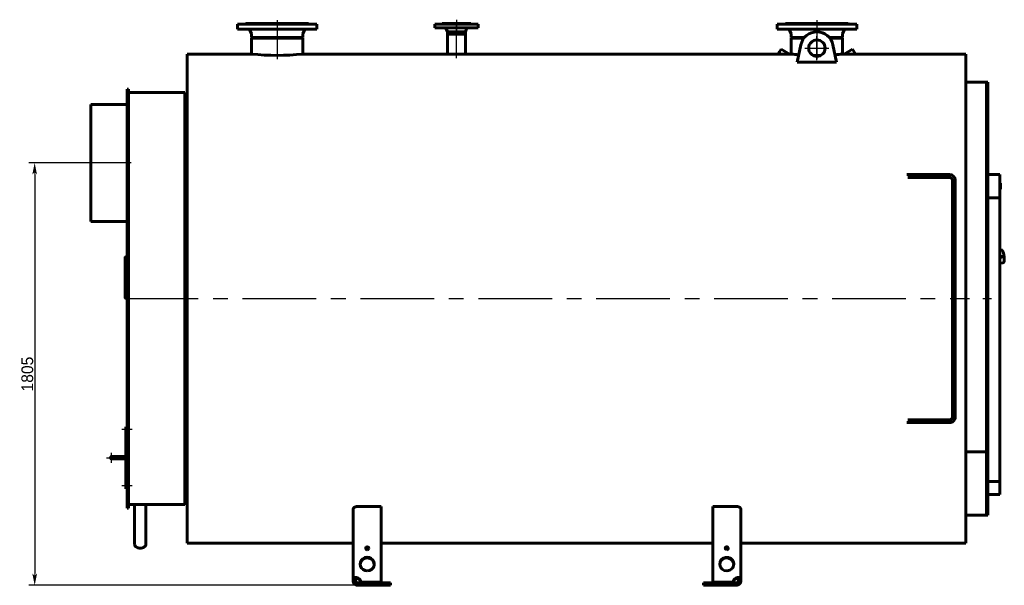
# Model space of a CAD drawing. Header units: millimetres. Extents: x 0 to 5109, y -169 to 841.
# Tile 3 of 6: x 1438 to 1859, y -120 to 122. Entities that reach past the tile are written whole.
import ezdxf

# ---------------------------------------------------------------- set-up
doc = ezdxf.new("R2010")
doc.units = ezdxf.units.MM
for name, pattern in [('CENTER_per1_scale0.029528', [1.5, 0.9375, -0.1875, 0.1875, -0.1875]), ('CENTER_per1_scale0.118110', [6, 3.75, -0.75, 0.75, -0.75]), ('CENTER_per1_scale0.196850', [10, 6.25, -1.25, 1.25, -1.25]), ('CENTER_per1_scale0.228346', [11.6, 7.25, -1.45, 1.45, -1.45]), ('CENTER_per1_scale0.270697', [13.751396, 8.594623, -1.718925, 1.718925, -1.718925]), ('CENTER_per1_scale0.295276', [15, 9.375, -1.875, 1.875, -1.875]), ('CENTER_per1_scale0.433071', [22, 13.75, -2.75, 2.75, -2.75]), ('CENTER_per1_scale0.935039', [47.5, 29.6875, -5.9375, 5.9375, -5.9375]), ('CENTER_per2_scale0.688976', [35, 21.875, -4.375, 4.375, -4.375]), ('CENTER_per2_scale0.866207', [44.003335, 27.502084, -5.500417, 5.500417, -5.500417]), ('CENTER_per3_scale0.714983', [36.321161, 22.700726, -4.540145, 4.540145, -4.540145]), ('CENTER_per47_scale0.991738', [50.380282, 31.487676, -6.297535, 6.297535, -6.297535]), ('CENTER_per4_scale0.762795', [38.75, 24.21875, -4.84375, 4.84375, -4.84375])]:
    doc.linetypes.add(name, pattern=pattern)
doc.styles.add('TextStyle_1', font='T-FLEX Type A.TTF', dxfattribs={"height": 5})
doc.dimstyles.new('DIM_ST_1', dxfattribs={"dimtxt": 5, "dimasz": 5, "dimexe": 2.5, "dimexo": 0, "dimtad": 1, "dimlfac": 10, "dimrnd": 0.01, "dimdsep": 46, "dimtxsty": 'TextStyle_1', "dimblk": 'Arrow_3_C7_Status', "dimcen": 0.09, "dimclrd": 7, "dimclre": 7, "dimclrt": 7, "dimazin": 0, "dimtfac": 1, "dimtdec": 0, "dimtmove": 0, "dimatfit": 0, "dimldrblk": 'NONE', "dimfxl": 1, "dimtvp": 1, "dimtolj": 1, "dimarcsym": 0})

# ---------------------------------------------------------------- blocks, each defined once
blk = doc.blocks.new('Arrow_3_C7_Status')
at = {"color": 7, "linetype": 'Continuous', "lineweight": 0}
blk.add_line((-1, 0), (-0.8, 0), dxfattribs=at)
at = {"color": 7}
blk.add_solid([(-1, -0.2), (0, 0), (-0.8, 0), (-1, 0.2)], dxfattribs=at)
blk = doc.blocks.new('*D7')
at = {"color": 7, "lineweight": -2}
for p, q in [((-179.64, 60.5), (-221.63, 60.5)), ((-219.13, 55.5), (-219.13, -115)), ((-79.74, -120), (-221.63, -120))]:
    blk.add_line(p, q, dxfattribs=at)
at = {"layer": 'Defpoints', "color": 0}
for p in [(-179.64, 60.5), (-219.13, -120), (-79.74, -120)]:
    blk.add_point(p, dxfattribs=at)
at = {"color": 7, "lineweight": -2, "xscale": 5, "yscale": 5, "zscale": 5}
for p, rotation in [((-219.13, 60.5), 90), ((-219.13, -120), 270)]:
    blk.add_blockref('Arrow_3_C7_Status', p, dxfattribs=dict(at, rotation=rotation))
at = {"color": 7, "insert": (-222.25, -29.75), "char_height": 5, "attachment_point": 5, "rotation": 90, "style": 'TextStyle_1'}
blk.add_mtext('\\A1;1805{\\H0.5x;\\S^ ;}', dxfattribs=at)
blk = doc.blocks.new('_None')
blk = doc.blocks.new('Проекция_1')
at = {"color": 7, "linetype": 'Continuous', "lineweight": 60}
for p, q in [((-132.537, 119.8), (-132.537, 117.6)), ((-132.537, 119.8), (-98.537, 119.8)), ((-128.937, 120), (-102.137, 120)), ((-98.537, 117.6), (-98.537, 119.8)), ((-48.187, 119.7), (-29.687, 119.7)), ((-48.187, 119.7), (-48.187, 118.2)), ((-48.187, 118.2), (-29.687, 118.2)), ((-45.037, 120), (-32.837, 120)), ((-45.037, 120), (-45.037, 119.85)), ((-43.2845, 117.8271), (-42.742, 116.5)), ((-35.132, 116.5), (-34.5894, 117.8271)), ((-32.837, 119.85), (-32.837, 120)), ((-29.687, 118.2), (-29.687, 119.7)), ((132.063, 119.8), (98.063, 119.8)), ((98.063, 119.8), (98.063, 117.6)), ((128.463, 120), (101.663, 120)), ((132.063, 117.6), (132.063, 119.8)), ((-132.537, 117.6), (-98.537, 117.6)), ((-127.0484, 116.9399), (-126.5515, 115.5647)), ((-126.492, 115.2249), (-126.492, 114.0916)), ((-126.492, 114.0916), (-126.112, 113.8)), ((-104.582, 114.0916), (-126.492, 114.0916)), ((-126.492, 113.8), (-104.582, 113.8)), ((-126.492, 113.8), (-126.492, 107)), ((-104.962, 113.8), (-104.582, 114.0916)), ((-104.582, 114.0916), (-104.582, 115.2249)), ((-104.582, 113.8), (-104.582, 107)), ((-104.5224, 115.5647), (-104.0255, 116.9399)), ((-42.742, 116.5), (-42.742, 115.5)), ((-42.742, 116.5), (-35.132, 116.5)), ((-42.742, 115.5), (-35.132, 115.5)), ((-35.132, 115.5), (-42.742, 115.5)), ((-42.742, 115.5), (-42.742, 107)), ((-35.132, 115.5), (-35.132, 116.5)), ((-35.132, 107), (-35.132, 115.5)), ((132.063, 117.6), (98.063, 117.6)), ((103.5516, 116.9399), (104.0485, 115.5647)), ((104.108, 115.2249), (104.108, 114.0916)), ((104.108, 114.0916), (104.488, 113.8)), ((104.108, 114.0916), (109.7783, 114.0916)), ((104.108, 113.8), (109.5385, 113.8)), ((104.108, 113.8), (104.108, 107)), ((120.3478, 114.0916), (126.018, 114.0916)), ((120.5876, 113.8), (126.018, 113.8)), ((125.638, 113.8), (126.018, 114.0916)), ((126.018, 114.0916), (126.018, 115.2249)), ((126.018, 107), (126.018, 113.8)), ((126.0776, 115.5647), (126.5745, 116.9399)), ((108.2173, 110.9625), (106.6254, 103.505)), ((123.5007, 103.505), (121.9088, 110.9625)), ((-154.037, 2.5), (-154.037, 107)), ((-126.492, 107), (-154.037, 107)), ((-42.742, 107), (-104.582, 107)), ((98.6016, 107), (-35.132, 107)), ((99.1122, 107.8844), (98.5995, 106.9964)), ((99.7847, 109.0492), (99.1122, 107.8844)), ((103.3337, 107.0002), (99.7847, 109.0492)), ((104.108, 107), (103.3329, 107)), ((126.8716, 107), (126.018, 107)), ((130.3414, 109.0492), (126.7924, 107.0002)), ((130.3414, 109.0492), (131.5266, 106.9964)), ((178.663, 107), (131.5245, 107)), ((178.663, 107), (178.663, 2.5)), ((123.5007, 103.505), (106.6254, 103.505)), ((187.563, 95), (178.663, 95)), ((187.563, 95), (187.563, -62.9074)), ((187.563, 95), (187.563, 2.5)), ((188.163, 95), (187.563, 95)), ((188.163, 95), (188.163, 2.5)), ((-179.637, 82.9576), (-179.637, 92)), ((-179.037, 92), (-179.637, 92)), ((-179.037, 82.9576), (-179.037, 92)), ((-155.037, 90.5), (-179.037, 90.5)), ((-155.037, 90.5), (-155.037, 2.5)), ((-154.037, 90), (-155.037, 90)), ((-195.137, 35.5), (-195.137, 85.5)), ((-195.137, 85.5), (-179.637, 85.5)), ((-179.637, 82.9576), (-179.637, 82.4524)), ((-179.637, 77.4524), (-179.637, 82.4524)), ((-179.637, 82.4524), (-179.037, 82.4524)), ((-179.037, 82.9576), (-179.037, 82.4524)), ((-179.037, 77.4524), (-179.037, 82.4524)), ((-179.637, 73.3958), (-179.637, 77.4524)), ((-179.037, 73.3958), (-179.037, 77.4524)), ((-179.637, 69.6447), (-179.637, 73.3958)), ((-179.037, 73.3958), (-179.037, 69.6447)), ((-179.637, 69.6447), (-179.637, -87)), ((-179.037, 69.6447), (-179.037, -87)), ((153.563, 55.5), (153.9765, 55.5)), ((153.9765, 55.5), (166.0219, 55.5)), ((166.0219, 55.5), (168.1085, 55.5)), ((171.763, 55.5), (168.1085, 55.5)), ((188.163, 55.5), (193.163, 55.5)), ((188.163, 45.5), (188.163, 55.5)), ((193.163, 55.5), (193.163, 45.5)), ((153.9765, 54.3), (166.0219, 54.3)), ((168.1085, 54.3), (166.0219, 54.3)), ((171.763, 54.3), (168.1085, 54.3)), ((172.963, 53.1), (172.963, -48.1)), ((174.163, 53.1), (174.163, -48.1)), ((193.583, 51.8275), (193.163, 51.8275)), ((193.583, 49.3271), (193.583, 51.8275)), ((193.583, 51.8229), (193.583, 51.8229)), ((193.583, 49.3271), (193.163, 49.3271)), ((193.163, 49.3213), (193.583, 49.3213)), ((193.583, 49.3239), (193.583, 49.3255)), ((193.583, 49.3216), (193.583, 49.3239)), ((193.163, 45.5), (188.163, 45.5)), ((193.163, -75.6409), (193.163, 45.5)), ((-195.137, 35.5), (-179.637, 35.5)), ((193.8377, 23.2421), (193.163, 23.1517)), ((-180.537, 19.9786), (-180.537, 3.4567)), ((-179.637, 20.3649), (-180.037, 20.3649)), ((194.7117, 20.6815), (193.163, 20.474)), ((193.163, 20.1279), (194.7558, 20.3412)), ((193.163, 17.6026), (194.5681, 17.7908)), ((194.7355, 20.6825), (194.7166, 20.6819)), ((194.7261, 20.6823), (194.7383, 20.6825)), ((194.7695, 20.3451), (194.7907, 20.3537)), ((194.8154, 20.5243), (194.8296, 20.4087)), ((194.8476, 20.5292), (194.8617, 20.4147)), ((-180.537, 3.1108), (-180.537, 3.4567)), ((-180.037, 2.9826), (-179.637, 2.9826)), ((-180.037, 2.6451), (-179.637, 2.6451)), ((-155.037, 2.5), (-155.037, -85.5)), ((-154.037, -102), (-154.037, 2.5)), ((178.663, 2.5), (178.663, -102)), ((187.563, 2.5), (187.563, -90)), ((188.163, 2.5), (188.163, -90)), ((153.9765, -49.3), (166.0219, -49.3)), ((166.0219, -49.3), (168.1085, -49.3)), ((171.763, -49.3), (168.1085, -49.3)), ((-180.237, -53.25), (-180.237, -52.25)), ((-180.237, -52.25), (-179.737, -52.25)), ((-180.237, -53.25), (-180.237, -77.75)), ((-179.737, -52.25), (-179.737, -53.25)), ((-179.637, -53), (-179.737, -53)), ((-179.737, -77.75), (-179.737, -53.25)), ((-179.737, -54), (-179.637, -54)), ((153.9765, -50.5), (153.563, -50.5)), ((153.9765, -50.5), (166.0219, -50.5)), ((168.1085, -50.5), (166.0219, -50.5)), ((171.763, -50.5), (168.1085, -50.5)), ((178.663, -62.9074), (187.563, -62.9074)), ((178.663, -62.9074), (187.563, -62.9074)), ((187.563, -90), (187.563, -62.9074)), ((-184.987, -65), (-186.237, -65)), ((-186.237, -66), (-184.987, -66)), ((-180.237, -65), (-184.987, -65)), ((-180.237, -65), (-184.987, -65)), ((-184.987, -66), (-180.237, -66)), ((188.163, -81.1421), (188.163, -75.6409)), ((188.163, -75.6409), (193.163, -75.6409)), ((193.163, -75.6409), (193.163, -81.1421)), ((-180.237, -78.75), (-180.237, -77.75)), ((-179.737, -78.75), (-180.237, -78.75)), ((-179.637, -77), (-179.737, -77)), ((-179.737, -77.75), (-179.737, -78.75)), ((-179.737, -78), (-179.637, -78)), ((193.163, -81.1421), (188.163, -81.1421)), ((-179.637, -87), (-179.037, -87)), ((-179.037, -85.5), (-176.452, -85.5)), ((-176.452, -85.5), (-174.037, -85.5)), ((-176.452, -85.5), (-176.452, -102.4246)), ((-174.037, -85.5), (-171.622, -85.5)), ((-171.622, -85.5), (-155.037, -85.5)), ((-171.622, -85.5), (-171.622, -102.4246)), ((-155.037, -85), (-154.037, -85)), ((-83.037, -117.3531), (-83.037, -87.396)), ((-71.037, -86.3161), (-81.037, -86.3161)), ((-71.037, -86.3161), (-71.037, -118.6446)), ((80.563, -86.3161), (70.563, -86.3161)), ((70.563, -118.6446), (70.563, -86.3161)), ((82.563, -87.396), (82.563, -117.3531)), ((178.663, -90), (187.563, -90)), ((187.563, -90), (188.163, -90)), ((-174.0372, -104.1323), (-174.0372, -104.1323)), ((-174.0367, -104.1323), (-174.0367, -104.1323)), ((-154.037, -102), (-83.037, -102)), ((-71.037, -102), (70.563, -102)), ((82.563, -102), (178.663, -102)), ((-83.037, -117.3531), (-83.037, -118)), ((-83.037, -117.3531), (-82.037, -117.3531)), ((-82.037, -117.3531), (-82.037, -118)), ((-81.037, -117.0943), (-81.037, -116.8355)), ((80.563, -117.0943), (80.563, -116.8355)), ((81.563, -118), (81.563, -117.3531)), ((82.563, -117.3531), (81.563, -117.3531)), ((82.563, -118), (82.563, -117.3531)), ((-83.037, -118), (-82.037, -118)), ((-81.037, -119), (-79.7372, -119)), ((-81.037, -119), (-81.037, -120)), ((-81.037, -120), (-79.7372, -120)), ((-79.7372, -118.9034), (-79.7372, -118.6446)), ((-71.037, -118.6446), (-79.7372, -118.6446)), ((-71.037, -118.9034), (-79.7372, -118.9034)), ((-79.7372, -119), (-79.7372, -120)), ((-67.037, -119), (-79.7372, -119)), ((-79.7372, -120), (-67.037, -120)), ((-71.037, -118.6446), (-71.037, -118.9034)), ((-67.037, -120), (-67.037, -119)), ((79.2633, -119), (66.563, -119)), ((66.563, -119), (66.563, -120)), ((66.563, -120), (79.2633, -120)), ((70.563, -118.6446), (70.563, -118.9034)), ((79.2633, -118.6446), (70.563, -118.6446)), ((79.2633, -118.9034), (70.563, -118.9034)), ((79.2633, -118.9034), (79.2633, -118.6446)), ((79.2633, -119), (80.563, -119)), ((79.2633, -120), (79.2633, -119)), ((79.2633, -120), (80.563, -120)), ((80.563, -119), (80.563, -120)), ((82.563, -118), (81.563, -118))]:
    blk.add_line(p, q, dxfattribs=at)
at = {"color": 7, "linetype": 'CENTER_per1_scale0.433071', "lineweight": 25}
for p, q in [((-115.537, 121.4667), (-115.537, 115.9333)), ((115.063, 121.4667), (115.063, 115.9333))]:
    blk.add_line(p, q, dxfattribs=at)
at = {"color": 7, "linetype": 'CENTER_per1_scale0.270697', "lineweight": 25}
for p, q in [((-115.537, 118.6065), (-115.537, 113.898)), ((115.063, 118.6065), (115.063, 113.898))]:
    blk.add_line(p, q, dxfattribs=at)
at = {"color": 7, "linetype": 'CENTER_per1_scale0.029528', "lineweight": 25}
blk.add_line((-38.937, 121.6667), (-38.937, 118.1833), dxfattribs=at)
at = {"color": 7, "linetype": 'CENTER_per1_scale0.295276', "lineweight": 25}
blk.add_line((-38.937, 121.3667), (-38.937, 116.5333), dxfattribs=at)
at = {"color": 7, "linetype": 'CENTER_per3_scale0.714983', "lineweight": 25}
blk.add_line((-38.937, 105.264), (-38.937, 119.4937), dxfattribs=at)
at = {"color": 7, "linetype": 'CENTER_per2_scale0.866207', "lineweight": 25}
for p, q in [((-115.537, 116.8915), (-115.537, 104.7575)), ((115.063, 116.8915), (115.063, 104.7575))]:
    blk.add_line(p, q, dxfattribs=at)
at = {"color": 7, "linetype": 'CENTER_per2_scale0.688976', "lineweight": 25}
for p, q in [((115.063, 104.3345), (115.063, 114.6678)), ((109.8964, 109.5012), (120.2297, 109.5012))]:
    blk.add_line(p, q, dxfattribs=at)
at = {"color": 7, "linetype": 'CENTER_per4_scale0.762795', "lineweight": 25}
blk.add_line((-177.9703, 60.5), (-196.8036, 60.5), dxfattribs=at)
at = {"color": 7, "linetype": 'CENTER_per47_scale0.991738', "lineweight": 25}
blk.add_line((-180.7036, 2.5), (180.3297, 2.5), dxfattribs=at)
at = {"color": 7, "linetype": 'CENTER_per1_scale0.118110', "lineweight": 25}
blk.add_line((185.8964, 2.5), (189.8297, 2.5), dxfattribs=at)
at = {"color": 7, "linetype": 'CENTER_per1_scale0.228346', "lineweight": 25}
for p, q in [((-177.4103, -53.5), (-181.9036, -53.5)), ((-177.4103, -77.5), (-181.9036, -77.5))]:
    blk.add_line(p, q, dxfattribs=at)
at = {"color": 7, "linetype": 'CENTER_per1_scale0.196850', "lineweight": 25}
for p, q in [((-188.4036, -65.5), (-184.0703, -65.5)), ((-186.237, -67.6667), (-186.237, -63.3333))]:
    blk.add_line(p, q, dxfattribs=at)
at = {"color": 7, "linetype": 'CENTER_per1_scale0.935039', "lineweight": 25}
blk.add_line((-186.6536, -65.5), (-178.5703, -65.5), dxfattribs=at)
at = {"color": 7, "lineweight": 60, "flags": 128}
for points in [[(194.568, 17.7909), (194.5697, 17.7911), (194.5969, 17.7957), (194.6237, 17.8021), (194.6499, 17.8102), (194.6754, 17.8199), (194.7002, 17.8311), (194.7242, 17.8438), (194.7475, 17.858), (194.7699, 17.8735), (194.7917, 17.8905), (194.8127, 17.9089), (194.833, 17.9287), (194.8527, 17.9501), (194.8718, 17.9731), (194.8904, 17.9979), (194.9086, 18.0248), (194.9263, 18.0538), (194.9436, 18.0853), (194.9605, 18.1193), (194.9767, 18.1557), (194.9922, 18.1944), (195.0068, 18.2349), (195.0204, 18.2769), (195.033, 18.32), (195.0446, 18.3639), (195.0552, 18.4088), (195.0651, 18.4546), (195.0741, 18.5012), (195.0825, 18.5487), (195.0901, 18.5971), (195.0971, 18.6464), (195.1035, 18.6967), (195.1092, 18.7479), (195.1144, 18.8), (195.119, 18.853), (195.1231, 18.907), (195.1266, 18.9619), (195.1297, 19.0176), (195.1321, 19.0743), (195.1341, 19.1318), (195.1356, 19.1901), (195.1365, 19.2492), (195.137, 19.3092), (195.1369, 19.3698), (195.1364, 19.4312), (195.1353, 19.4932), (195.1338, 19.5559), (195.1318, 19.6192), (195.1293, 19.6831), (195.1264, 19.7475), (195.1229, 19.8125), (195.119, 19.8778), (195.1147, 19.9436), (195.1098, 20.0098), (195.1045, 20.0763), (195.0988, 20.1432), (195.0926, 20.2102), (195.086, 20.2775), (195.0789, 20.345), (195.0714, 20.4126), (195.0635, 20.4802), (195.0551, 20.5479), (195.0463, 20.6156), (195.0371, 20.6833), (195.0275, 20.7509), (195.0175, 20.8183), (195.0072, 20.8855), (194.9964, 20.9526), (194.9852, 21.0193), (194.9737, 21.0858), (194.9618, 21.1519), (194.9495, 21.2176), (194.9369, 21.2828), (194.924, 21.3476), (194.9107, 21.4119), (194.897, 21.4756), (194.8831, 21.5387), (194.8688, 21.6012), (194.8542, 21.663), (194.8393, 21.7241), (194.8242, 21.7844), (194.8087, 21.844), (194.7929, 21.9027), (194.7769, 21.9606), (194.7606, 22.0176), (194.744, 22.0737), (194.7271, 22.1289), (194.71, 22.1831), (194.6926, 22.2363), (194.675, 22.2885), (194.6571, 22.3396), (194.6389, 22.3898), (194.6204, 22.4388), (194.6017, 22.4868), (194.5826, 22.5337), (194.5633, 22.5794), (194.5436, 22.6241), (194.5236, 22.6677), (194.5031, 22.7102), (194.4822, 22.7516), (194.4608, 22.792), (194.4388, 22.8313), (194.4162, 22.8695), (194.3928, 22.9067), (194.3685, 22.9428), (194.3433, 22.9777), (194.3171, 23.0113), (194.2901, 23.0431), (194.2624, 23.0729), (194.2375, 23.0972), (194.2128, 23.1192), (194.1882, 23.1391), (194.1637, 23.157), (194.1392, 23.173), (194.1147, 23.1873), (194.09, 23.2), (194.0624, 23.2122), (194.0346, 23.2226), (194.0067, 23.231), (193.9787, 23.2375), (193.9506, 23.2421), (193.9225, 23.2449), (193.8964, 23.2459), (193.8875, 23.2458)], [(-180.037, 20.3649), (-180.086, 20.363), (-180.1345, 20.3575), (-180.1821, 20.3483), (-180.2283, 20.3356), (-180.2726, 20.3194), (-180.3147, 20.3), (-180.3541, 20.2775), (-180.3905, 20.252), (-180.4234, 20.224), (-180.4527, 20.1935), (-180.4779, 20.161), (-180.4989, 20.1268), (-180.5154, 20.091), (-180.5273, 20.0542), (-180.5345, 20.0166), (-180.537, 19.9786)], [(194.7672, 20.3453), (194.7671, 20.3452), (194.7645, 20.3356), (194.7638, 20.3205), (194.765, 20.302)], [(194.7693, 20.3457), (194.7676, 20.3452)], [(194.817, 20.3727), (194.8076, 20.3637), (194.7964, 20.3565), (194.7867, 20.3523)], [(194.8296, 20.4087), (194.8295, 20.3993), (194.8272, 20.3899), (194.823, 20.381), (194.817, 20.3727)], [(194.817, 20.3727), (194.8197, 20.369), (194.8258, 20.3629), (194.8346, 20.355), (194.8449, 20.3464)], [(-180.537, 3.4567), (-180.5345, 3.4103), (-180.5273, 3.3644), (-180.5154, 3.3193), (-180.4989, 3.2755), (-180.4779, 3.2334), (-180.4527, 3.1935), (-180.4234, 3.1561), (-180.3905, 3.1216), (-180.3541, 3.0904), (-180.3147, 3.0627), (-180.2726, 3.0387), (-180.2283, 3.0188), (-180.1821, 3.0031), (-180.1345, 2.9918), (-180.086, 2.9849), (-180.037, 2.9826)], [(-180.537, 3.1108), (-180.5345, 3.0653), (-180.5273, 3.0201), (-180.5154, 2.9758), (-180.4989, 2.9328), (-180.4779, 2.8915), (-180.4527, 2.8523), (-180.4234, 2.8156), (-180.3905, 2.7817), (-180.3541, 2.751), (-180.3147, 2.7238), (-180.2726, 2.7002), (-180.2283, 2.6806), (-180.1821, 2.6652), (-180.1345, 2.6541), (-180.086, 2.6474), (-180.037, 2.6451)], [(-180.037, 2.6451), (-180.0579, 2.6461)], [(-83.037, -87.396), (-83.0337, -87.3353), (-83.0238, -87.2747), (-83.0075, -87.2144), (-82.984, -87.1528), (-82.9536, -87.0918), (-82.9166, -87.0317), (-82.8743, -86.9744), (-82.8258, -86.9182), (-82.7713, -86.8635), (-82.7091, -86.8087), (-82.6408, -86.7559), (-82.5667, -86.7051), (-82.4907, -86.6589), (-82.4097, -86.6148), (-82.3241, -86.5732), (-82.2311, -86.5331), (-82.1337, -86.4958), (-82.0322, -86.4617), (-81.9342, -86.4329), (-81.8332, -86.407), (-81.7297, -86.3842), (-81.6204, -86.364), (-81.5089, -86.3472), (-81.3959, -86.334), (-81.3072, -86.3262), (-81.218, -86.3206), (-81.1276, -86.3173), (-81.037, -86.3161)], [(80.563, -86.3161), (80.6704, -86.3177), (80.7774, -86.3225), (80.8837, -86.3304), (80.9921, -86.3417), (81.0992, -86.3564), (81.2044, -86.3742), (81.3045, -86.3945), (81.4025, -86.4176), (81.4979, -86.4435), (81.5929, -86.4729), (81.6848, -86.505), (81.7731, -86.5396), (81.857, -86.5764), (81.9371, -86.6155), (82.0129, -86.6566), (82.0863, -86.701), (82.155, -86.7473), (82.2188, -86.7954), (82.2783, -86.8458), (82.3324, -86.8978), (82.3811, -86.951), (82.4252, -87.0069), (82.4635, -87.064), (82.4956, -87.1218), (82.516, -87.1666), (82.5327, -87.2117), (82.5458, -87.257), (82.5554, -87.3033), (82.5611, -87.3496), (82.563, -87.396)], [(-81.037, -116.8355), (-81.1371, -116.7989), (-81.2382, -116.7663), (-81.3395, -116.7378), (-81.4439, -116.7126), (-81.5479, -116.6917), (-81.6511, -116.675), (-81.7498, -116.6629), (-81.847, -116.6547), (-81.9423, -116.6503), (-82.0384, -116.6499), (-82.1318, -116.6536), (-82.222, -116.6612), (-82.3029, -116.6718), (-82.3806, -116.6858), (-82.4547, -116.7031), (-82.5271, -116.7243), (-82.5954, -116.7489), (-82.6593, -116.7768), (-82.7161, -116.8065), (-82.7687, -116.8392), (-82.8166, -116.8746), (-82.8612, -116.914), (-82.9008, -116.9562), (-82.9353, -117.0012), (-82.9663, -117.0518), (-82.9916, -117.1053), (-83.0112, -117.1616), (-83.0256, -117.2226), (-83.0341, -117.2865), (-83.037, -117.3531)], [(-81.037, -117.0943), (-81.1002, -117.0484), (-81.1657, -117.0067), (-81.233, -116.9698), (-81.3013, -116.9381), (-81.3569, -116.9167), (-81.4129, -116.8991), (-81.4687, -116.8854), (-81.5236, -116.8758), (-81.5772, -116.8705), (-81.6338, -116.8699), (-81.6882, -116.8744), (-81.7398, -116.8842), (-81.7877, -116.899), (-81.8277, -116.9168), (-81.8644, -116.9386), (-81.8977, -116.9641), (-81.9272, -116.9932), (-81.9534, -117.0262), (-81.9759, -117.0626), (-81.9946, -117.102), (-82.0096, -117.144), (-82.022, -117.1925), (-82.0305, -117.2439), (-82.0354, -117.2975), (-82.037, -117.3531)], [(82.563, -117.3531), (82.5609, -117.2945), (82.5543, -117.2377), (82.5431, -117.1828), (82.5271, -117.1298), (82.5065, -117.0798), (82.4812, -117.032), (82.451, -116.9866), (82.4159, -116.9436), (82.3766, -116.9039), (82.3327, -116.8667), (82.2842, -116.8321), (82.231, -116.8002), (82.1736, -116.7712), (82.112, -116.7452), (82.0465, -116.7221), (81.9771, -116.7021), (81.9041, -116.6853), (81.8278, -116.6716), (81.7484, -116.6612), (81.6661, -116.6541), (81.5812, -116.6503), (81.4942, -116.6498), (81.4054, -116.6528), (81.3152, -116.6591), (81.2224, -116.669), (81.1287, -116.6823), (81.0346, -116.6991), (80.9402, -116.7194), (80.8446, -116.7434), (80.7497, -116.7708), (80.6557, -116.8015), (80.563, -116.8355)], [(81.563, -117.3531), (81.5621, -117.31), (81.5593, -117.2685), (81.5545, -117.2287), (81.5477, -117.1907), (81.5384, -117.1529), (81.5267, -117.1172), (81.5127, -117.0837), (81.4963, -117.0524), (81.47, -117.0132), (81.4392, -116.9784), (81.4041, -116.9482), (81.3639, -116.9221), (81.3196, -116.9012), (81.2714, -116.8855), (81.2195, -116.875), (81.1643, -116.87), (81.1062, -116.8704), (81.0619, -116.8742), (81.0165, -116.881), (80.9703, -116.8908), (80.9233, -116.9035), (80.8773, -116.9187), (80.831, -116.9366), (80.7846, -116.9573), (80.738, -116.9807), (80.679, -117.0144), (80.6205, -117.0523), (80.563, -117.0943)]]:
    blk.add_lwpolyline(points, dxfattribs=at)
at = {"color": 7, "linetype": 'Continuous', "lineweight": 60}
blk.add_circle((115.063, 109.5012), 3.5, dxfattribs=at)
for centre, radius, start, end in [((-129.137, 120), 0.2, 270, 0.000019), ((-101.937, 120), 0.2, 180, 270), ((-45.187, 119.85), 0.15, 270, 0), ((-43.8399, 117.6), 0.6, 22.235899, 90), ((-34.034, 117.6), 0.6, 90, 157.764101), ((-32.687, 119.85), 0.15, 180, 270), ((101.463, 120), 0.2, 270, 0), ((128.663, 120), 0.2, 180, 270), ((-127.9889, 116.6), 1, 19.868013, 90), ((-127.492, 115.2249), 1, 0, 19.868013), ((-103.582, 115.2249), 1, 160.131987, 179.999999), ((-103.085, 116.6), 1, 90, 160.131987), ((102.6111, 116.6), 1, 19.868013, 90), ((103.108, 115.2249), 1, 0, 19.868013), ((115.063, 109.5012), 7, 12.049568, 167.950432), ((127.018, 115.2249), 1, 160.131987, 180), ((127.515, 116.6), 1, 90, 160.131987), ((-115.537, 210.9256), 104.5014, 263.982565, 276.017436), ((-38.937, 211.4331), 104.5024, 267.913823, 272.086642), ((100.6636, 530.4417), 423.4504, 269.720705, 269.999368), ((100.6525, 522.3161), 415.3248, 270.000885, 270.369866), ((115.0373, 210.9261), 104.4992, 263.99681, 265.759439), ((115.0634, 210.9235), 104.4992, 269.071872, 270.928185), ((115.0895, 210.9262), 104.4992, 274.240157, 276.002822), ((129.4774, 522.3161), 415.3248, 269.629568, 270.282704), ((171.763, 53.1), 2.4, 0, 90), ((171.763, 53.1), 1.2, 0, 90), ((193.8923, 22.8581), 0.3877, 90.702226, 98.083351), ((194.7183, 20.6319), 0.05, 91.952445, 97.63074), ((181.9276, 18.8719), 12.9225, 6.741467, 7.838065), ((194.7492, 20.3908), 0.05, 277.63074, 291.904671), ((182.0742, 18.8915), 12.8111, 6.741467, 7.838065), ((194.9309, 19.8837), 0.6509, 97.359367, 100.222841), ((171.763, -48.1), 2.4, 270, 0.000008), ((171.763, -48.1), 1.2, 270, 0.000008), ((-186.237, -65.5), 0.5, 90, 180), ((-186.237, -65.5), 0.5, 180, 270), ((-174.0369, -172.9761), 87.5026, 88.592089, 91.407945), ((-81.037, -118.0001), 1.9999, 179.998025, 270.001975), ((-81.0368, -117.9999), 1.0001, 180.006163, 269.993837), ((80.5631, -118.0001), 1.9999, 269.998025, 0.001975), ((80.5629, -117.9999), 1.0001, 270.006163, 359.993837)]:
    blk.add_arc(centre, radius, start, end, dxfattribs=at)
for centre, major_axis, ratio, start_param, end_param in [((194.1896, 20.5147), (0.3683, -2.7492), 0.22414387, 1.54425181, 1.58627187), ((194.2274, 20.5198), (0.365, -2.7246), 0.22414387, 1.54425176, 1.5862731), ((-174.037, -102.4246), (2.415, 0), 0.70710678, 3.14159265, 4.71238898), ((-174.037, -102.4246), (2.415, 0), 0.70710678, 4.71238898, 6.28318531), ((-77.037, -104.1557), (0.65, 0), 0.96592583, 6.02138592, 10.99557429), ((-77.037, -104.4145), (0.65, 0), 0.96592583, 0.2076028, 2.93398986), ((-77.037, -104.1557), (0.65, 0), 0.96592583, 4.71238898, 6.02138592), ((76.563, -104.1557), (0.65, 0), 0.96592583, 0.26179939, 4.71238898), ((76.563, -104.4145), (0.65, 0), 0.96592583, 0.26179939, 2.93398986), ((76.563, -104.1557), (0.65, 0), 0.96592583, 4.71238898, 6.54498469), ((76.563, -104.4145), (0.65, 0), 0.96592583, 0.2076028, 0.26179939), ((-77.037, -110.9172), (3, 0), 0.96592583, 6.02138592, 10.99557429), ((-77.037, -111.176), (3, 0), 0.96592583, 0.04467306, 3.0969196), ((76.563, -110.9172), (3, 0), 0.96592583, 0.26179939, 4.71238898), ((76.563, -111.176), (3, 0), 0.96592583, 0.26179939, 3.0969196), ((-77.037, -110.9172), (3, 0), 0.96592583, 4.71238898, 6.02138592), ((76.563, -110.9172), (3, 0), 0.96592583, 4.71238898, 6.5449847), ((76.563, -111.176), (3, 0), 0.96592583, 0.04467306, 0.26179939), ((-82.2151, -118.9654), (2.5, 0), 0.96592583, 0.13323417, 1.08010144), ((-82.2151, -119.2242), (2.5, 0), 0.96592583, 0.13323417, 1.08010144), ((81.7411, -118.9654), (-2.5, 0), 0.96592583, 5.20308395, 6.14995114), ((81.7411, -119.2242), (-2.5, 0), 0.96592583, 5.20308391, 6.14995114)]:
    blk.add_ellipse(centre, major_axis=major_axis, ratio=ratio, start_param=start_param, end_param=end_param, dxfattribs=at)
dim = blk.add_linear_dim(base=(-219.13, -120), p1=(-179.637, 60.5), p2=(-79.7372, -120), angle=270, text='<>{\\H0.5x;\\S^ ;}', dimstyle='DIM_ST_1')
dim.commit()
dim.dimension.update_dxf_attribs({"geometry": '*D7', "text_midpoint": (-219.13, -29.75), "dimtype": 160})

msp = doc.modelspace()

# ---------------------------------------------------------------- block references
msp.add_blockref('Проекция_1', (1663.41, 0))

doc.saveas('drawing.dxf')
